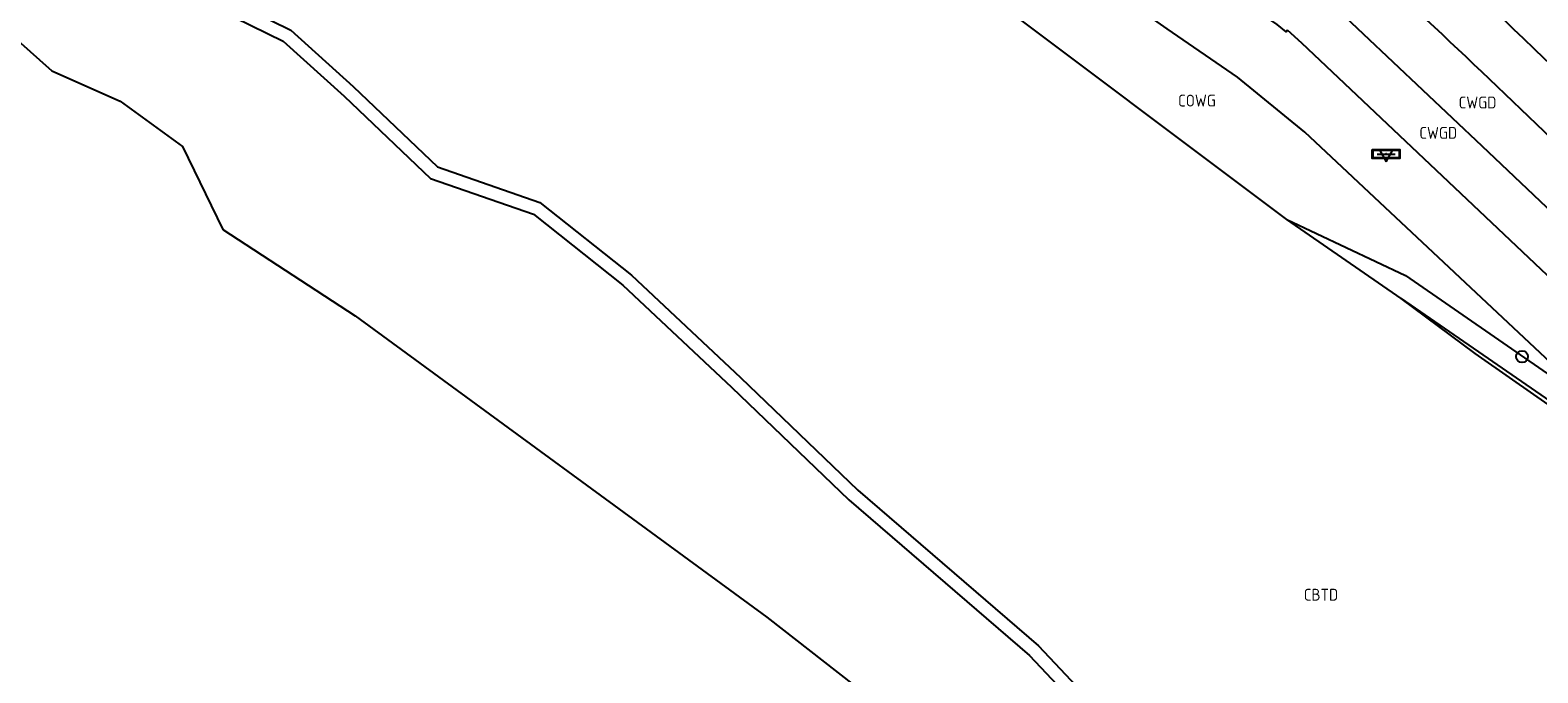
# Model space of a CAD drawing. Header units: metres. Extents: x 159597 to 163409, y 443622 to 446014.
# Tile 39 of 68: x 160794 to 160908, y 445402 to 445451. Entities that reach past the tile are written whole.
import ezdxf
from ezdxf.enums import TextEntityAlignment as Align

# ---------------------------------------------------------------- set-up
doc = ezdxf.new("R2010")
doc.units = ezdxf.units.M
doc.header["$LTSCALE"] = 4
doc.layers.get('0').update_dxf_attribs({"linetype": 'CONTINUOUS'})
for name, color, linetype in [('CBTD', 7, 'CONTINUOUS'), ('COWG', 7, 'CONTINUOUS'), ('CWGD', 7, 'CONTINUOUS'), ('G_BTD', 3, 'CONTINUOUS'), ('G_OWG', 6, 'CONTINUOUS'), ('G_WGD', 7, 'CONTINUOUS'), ('G_WGI', 1, 'CONTINUOUS')]:
    doc.layers.add(name, color=color, linetype=linetype)
doc.layers.add('PBRD', color=7, linetype='CONTINUOUS', true_color=0xbd2877)
doc.layers.add('PPAL', color=7, linetype='CONTINUOUS', true_color=0xbd2877)
doc.styles.add('ISO', font='ISO')

# ---------------------------------------------------------------- blocks, each defined once
blk = doc.blocks.new('verkeersbord')
at = {"color": 0}
for p, q in [((0.5, 0.32), (-0.5, 0.32)), ((-0.5, 0.32), (0, -0.6)), ((0, -0.6), (0.5, 0.32))]:
    blk.add_line(p, q, dxfattribs=at)
blk = doc.blocks.new('plaatsnaam')
at = {"color": 0}
blk.add_line((-0.69, 0), (0.69, 0), dxfattribs=at)
for points in [[(-1.05, 0.35), (1.05, 0.35), (1.05, -0.35), (-1.05, -0.35)], [(-0.99, 0.29), (0.99, 0.29), (0.99, -0.29), (-0.99, -0.29)]]:
    blk.add_lwpolyline(points, close=True, dxfattribs=at)
blk = doc.blocks.new('verkeersbord-pl')
at = {"linetype": 'Continuous'}
blk.add_circle((0, 0), 0.03, dxfattribs=at)
blk = doc.blocks.new('verkeersteller')
at = {"color": 0}
blk.add_circle((0, 0), 0.45, dxfattribs=at)

msp = doc.modelspace()

# ---------------------------------------------------------------- linework, layer by layer
at = {"layer": 'G_BTD', "linetype": 'Continuous', "transparency": 33554687}
msp.add_lwpolyline([(160769.048, 445475.011), (160769.509, 445473.081), (160769.318, 445466.564), (160768.987, 445463.084), (160786.782, 445455.054), (160795.237, 445447.501), (160800.411, 445445.188), (160805.157, 445441.752), (160808.201, 445435.439), (160818.234, 445428.901), (160849.461, 445406.016), (160872.12, 445388.318), (160879.351, 445379.141), (160890.368, 445367.809), (160911.931, 445354.43), (160925.939, 445342.468), (160933.966, 445336.802), (160963.714, 445310.832), (160976.115, 445301.199), (160990.47, 445282.344), (161006.21, 445261.096), (161033.911, 445225.525), (161049.65, 445199.87), (161064.76, 445171.854)], dxfattribs=at)
at = {"layer": 'G_OWG', "linetype": 'Continuous', "transparency": 33554687}
for points in [[(160888.902, 445436.199), (160865.002, 445454.177), (160851.176, 445462.523)], [(160912.976, 445421.499), (160890.262, 445442.836), (160885.149, 445447.011), (160879.818, 445450.684), (160877.796, 445452.103), (160870.233, 445458.532), (160866.697, 445462.468)], [(160897.559, 445430.22), (160888.902, 445436.199)], [(160888.902, 445436.199), (160897.887, 445431.964), (160912.976, 445421.499)], [(161048.934, 445259.528), (161035.348, 445279.596), (161028.413, 445289.74), (161022.142, 445298.453), (161014.452, 445309.022), (161007.116, 445318.992), (161000.842, 445327.482), (160995.247, 445335.054), (160987.337, 445344.857), (160977.468, 445356.539), (160966.854, 445368.209), (160952.641, 445382.641), (160941.737, 445393.238), (160934.931, 445399.789), (160928.112, 445406.405), (160924.512, 445409.588), (160921.212, 445412.506), (160918.29, 445414.811), (160914.78, 445417.582), (160911.129, 445420.463), (160906.034, 445424.028), (160903.168, 445426.033), (160897.559, 445430.22)], [(160897.559, 445430.22), (160912.147, 445420.144), (160927.107, 445408.219), (160954.831, 445381.521)]]:
    msp.add_lwpolyline(points, dxfattribs=at)
at = {"layer": 'G_WGD', "linetype": 'Continuous', "transparency": 33554687}
for points in [[(160768.309, 445476.11), (160773.443, 445474.182), (160805.9, 445454.26), (160813.351, 445450.568), (160818.081, 445446.314), (160824.482, 445440.2), (160832.252, 445437.493), (160839.185, 445431.99), (160847.461, 445424.205), (160856.346, 445415.657), (160870.068, 445403.837), (160886.072, 445386.842)], [(160769.048, 445475.011), (160773.166, 445473.328), (160805.411, 445453.386), (160812.785, 445449.732), (160817.401, 445445.58), (160823.948, 445439.326), (160831.764, 445436.605), (160838.531, 445431.232), (160846.771, 445423.481), (160855.672, 445414.917), (160869.376, 445403.113), (160885.342, 445386.158)], [(160880.034, 445464.27), (160882.663, 445461.685), (160887.858, 445456.861), (160892.434, 445452.419), (160903.681, 445441.807), (160917.399, 445428.779), (160937.796, 445409.173)], [(160888.904, 445450.594), (160890.002, 445449.614), (160900.68, 445439.52), (160909.097, 445431.552), (160909.916, 445430.762), (160909.673, 445430.387), (160913.198, 445427.139)]]:
    msp.add_lwpolyline(points, dxfattribs=at)
for points in [[(160937.872, 445420.134, 0.0015525), (160888.204, 445467.727)], [(160912.562, 445438.87, 0.0056193), (160893.484, 445456.983)]]:
    msp.add_lwpolyline(points, format="xyb", dxfattribs=at)
at = {"layer": 'G_WGI', "linetype": 'Continuous', "transparency": 33554687}
msp.add_lwpolyline([(160888.904, 445450.594), (160888.829, 445450.461), (160888.154, 445451.013), (160882.643, 445454.809)], dxfattribs=at)

# ---------------------------------------------------------------- block references
at = {"layer": 'PBRD', "transparency": 33554687}
for name in ['plaatsnaam', 'verkeersbord']:
    msp.add_blockref(name, (160896.42, 445441.176), dxfattribs=at)
at = {"layer": 'PPAL', "transparency": 33554687}
for name, p in [('verkeersbord-pl', (160896.42, 445441.176)), ('verkeersteller', (160906.727, 445425.799))]:
    msp.add_blockref(name, p, dxfattribs=at)

# ---------------------------------------------------------------- texts
at = {"layer": 'CBTD', "transparency": 33554687, "style": 'ISO'}
msp.add_text('CBTD', height=0.9, dxfattribs=at).set_placement((160891.48, 445407.724), align=Align.MIDDLE_CENTER)
at = {"layer": 'COWG', "transparency": 33554687, "style": 'ISO'}
msp.add_text('COWG', height=0.9, dxfattribs=at).set_placement((160882.076, 445445.231), align=Align.MIDDLE_CENTER)
at = {"layer": 'CWGD', "transparency": 33554687, "style": 'ISO'}
for p in [(160903.351, 445445.085), (160900.372, 445442.78)]:
    msp.add_text('CWGD', height=0.9, dxfattribs=at).set_placement(p, align=Align.MIDDLE_CENTER)

doc.saveas('drawing.dxf')
